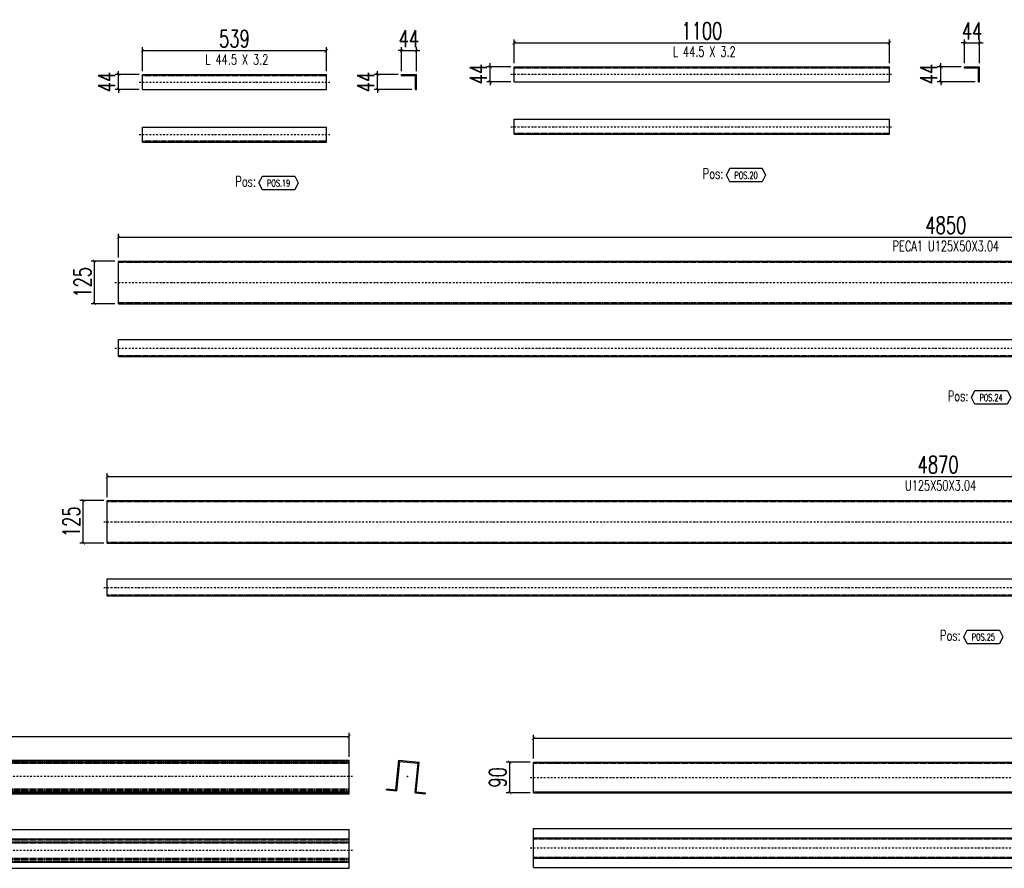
# Model space of a CAD drawing. Header units: feet. Extents: x -13577 to 173285, y -65833 to 34873.
# Tile 20 of 127: x 65174 to 68059, y -59193 to -56705. Entities that reach past the tile are written whole.
import ezdxf
from ezdxf.enums import TextEntityAlignment as Align

# ---------------------------------------------------------------- set-up
doc = ezdxf.new("R2010")
doc.units = ezdxf.units.FT
doc.header["$LTSCALE"] = 10
doc.header["$MEASUREMENT"] = 0
doc.linetypes.add('DASHDOT', pattern=[1, 0.5, -0.25, 0, -0.25])
doc.linetypes.add('HIDDEN', pattern=[0.375, 0.25, -0.125])
doc.layers.get('0').update_dxf_attribs({"linetype": 'CONTINUOUS'})
doc.layers.get('Defpoints').update_dxf_attribs({"linetype": 'CONTINUOUS'})
for name, color, linetype in [('A', 2, 'DASHDOT'), ('FORIR', 4, 'CONTINUOUS'), ('G', 3, 'CONTINUOUS'), ('POS_BOX', 6, 'CONTINUOUS'), ('POS_DES', 2, 'CONTINUOUS'), ('POS_MAT', 2, 'CONTINUOUS'), ('TR', 6, 'HIDDEN'), ('TXT1', 7, 'CONTINUOUS')]:
    doc.layers.add(name, color=color, linetype=linetype)
doc.styles.add('1', font='romans.shx', dxfattribs={"width": 0.7, "height": 50})
doc.styles.add('POS', font='ROMANS', dxfattribs={"width": 0.7})
doc.dimstyles.get("Standard").update_dxf_attribs({"dimtxt": 50, "dimasz": 1, "dimexe": 1, "dimexo": 1, "dimgap": 1, "dimtad": 1, "dimdec": 0, "dimdsep": 46, "dimtxsty": '1', "dimblk": 'ARCHTICK', "dimcen": 3, "dimclrd": 1, "dimclre": 1, "dimclrt": 3, "dimadec": 0, "dimazin": 0, "dimtfac": 1, "dimtdec": 0, "dimtix": 1, "dimtmove": 0, "dimatfit": 3, "dimfxl": 0, "dimtolj": 1, "dimarcsym": 0})

# ---------------------------------------------------------------- blocks, each defined once
blk = doc.blocks.new('_ArchTick')
at = {"color": 0, "linetype": 'ByBlock', "const_width": 0.15}
blk.add_lwpolyline([(-0.5, -0.5), (0.5, 0.5)], dxfattribs=at)
blk = doc.blocks.new('*D202')
at = {"layer": 'Defpoints', "color": 0}
for p in [(66139, -58806.3), (62939, -58876.3), (66139, -58876.3)]:
    blk.add_point(p, dxfattribs=at)
at = {"layer": 'TXT1', "color": 1, "lineweight": -2, "transparency": 16777216}
for p, q in [((62939, -58866.3), (62939, -58796.3)), ((66139, -58866.3), (66139, -58796.3)), ((62939, -58806.3), (66139, -58806.3))]:
    blk.add_line(p, q, dxfattribs=at)
at = {"layer": 'TXT1', "color": 1, "lineweight": -2, "transparency": 16777216, "xscale": 10, "yscale": 10, "zscale": 10, "rotation": 180}
blk.add_blockref('_ArchTick', (62939, -58806.3), dxfattribs=at)
at = {"layer": 'TXT1', "color": 1, "lineweight": -2, "transparency": 16777216, "xscale": 10, "yscale": 10, "zscale": 10}
blk.add_blockref('_ArchTick', (66139, -58806.3), dxfattribs=at)
at = {"layer": 'TXT1', "color": 3, "transparency": 16777216, "insert": (64539, -58771.3), "char_height": 50, "attachment_point": 5, "style": '1'}
blk.add_mtext('\\A1;3200', dxfattribs=at)
blk = doc.blocks.new('3D_INFOPOS')
blk.add_point((0, 0))
at = {"layer": 'FORIR', "flags": 1}
for tag, p in [('POS_PEZ', (7.6, -4.3)), ('MAT_PRO', (7.6, -11.9))]:
    blk.add_attdef(tag, p, '', height=5.26, dxfattribs=at)
blk = doc.blocks.new('3D_INFOM')
blk.add_point((0, 0))
at = {"layer": 'FORIR', "flags": 1}
for tag, p in [('MARK', (7.55, -4.31)), ('NUM_DIS', (7.55, -11.68)), ('NOT_PEZ', (45.73, -11.68)), ('QTA_PEZ', (7.55, -18.55)), ('TIP_PEZ', (45.73, -18.55)), ('TRA_PEZ', (7.55, -26.33)), ('COS_PEZ', (45.73, -26.33)), ('DES_PEZ', (7.55, -33.75))]:
    blk.add_attdef(tag, p, '', height=5, dxfattribs=at)
blk = doc.blocks.new('*D597')
at = {"layer": 'Defpoints', "color": 0}
for p in [(69879.7, -58811.6), (66679.7, -58881.6), (69879.7, -58881.6)]:
    blk.add_point(p, dxfattribs=at)
at = {"layer": 'TXT1', "color": 1, "lineweight": -2, "transparency": 16777216}
for p, q in [((66679.7, -58871.6), (66679.7, -58801.6)), ((69879.7, -58871.6), (69879.7, -58801.6)), ((66679.7, -58811.6), (69879.7, -58811.6))]:
    blk.add_line(p, q, dxfattribs=at)
at = {"layer": 'TXT1', "color": 1, "lineweight": -2, "transparency": 16777216, "xscale": 10, "yscale": 10, "zscale": 10, "rotation": 180}
blk.add_blockref('_ArchTick', (66679.7, -58811.6), dxfattribs=at)
at = {"layer": 'TXT1', "color": 1, "lineweight": -2, "transparency": 16777216, "xscale": 10, "yscale": 10, "zscale": 10}
blk.add_blockref('_ArchTick', (69879.7, -58811.6), dxfattribs=at)
at = {"layer": 'TXT1', "color": 3, "transparency": 16777216, "insert": (68279.7, -58776.6), "char_height": 50, "attachment_point": 5, "style": '1'}
blk.add_mtext('\\A1;3200', dxfattribs=at)
blk = doc.blocks.new('*D598')
at = {"layer": 'Defpoints', "color": 0}
for p in [(66609.7, -58881.6), (66679.7, -58881.6), (66679.7, -58971.6)]:
    blk.add_point(p, dxfattribs=at)
at = {"layer": 'TXT1', "color": 1, "lineweight": -2, "transparency": 16777216}
for p, q in [((66669.7, -58881.6), (66599.7, -58881.6)), ((66609.7, -58971.6), (66609.7, -58881.6)), ((66669.7, -58971.6), (66599.7, -58971.6))]:
    blk.add_line(p, q, dxfattribs=at)
at = {"layer": 'TXT1', "color": 1, "lineweight": -2, "transparency": 16777216, "xscale": 10, "yscale": 10, "zscale": 10}
for p, rotation in [((66609.7, -58881.6), 90), ((66609.7, -58971.6), 270)]:
    blk.add_blockref('_ArchTick', p, dxfattribs=dict(at, rotation=rotation))
at = {"layer": 'TXT1', "color": 3, "transparency": 16777216, "insert": (66574.7, -58926.6), "char_height": 50, "attachment_point": 5, "rotation": 90, "style": '1'}
blk.add_mtext('\\A1;90', dxfattribs=at)
blk = doc.blocks.new('*D764')
at = {"layer": 'Defpoints', "color": 0}
for p in [(70300.3, -58044.7), (65430.1, -58114.7), (70300.3, -58114.7)]:
    blk.add_point(p, dxfattribs=at)
at = {"layer": 'TXT1', "color": 1, "lineweight": -2, "transparency": 16777216}
for p, q in [((65430.1, -58104.7), (65430.1, -58034.7)), ((65430.1, -58044.7), (70300.3, -58044.7)), ((70300.3, -58104.7), (70300.3, -58034.7))]:
    blk.add_line(p, q, dxfattribs=at)
at = {"layer": 'TXT1', "color": 1, "lineweight": -2, "transparency": 16777216, "xscale": 10, "yscale": 10, "zscale": 10, "rotation": 180}
blk.add_blockref('_ArchTick', (65430.1, -58044.7), dxfattribs=at)
at = {"layer": 'TXT1', "color": 1, "lineweight": -2, "transparency": 16777216, "xscale": 10, "yscale": 10, "zscale": 10}
blk.add_blockref('_ArchTick', (70300.3, -58044.7), dxfattribs=at)
at = {"layer": 'TXT1', "color": 3, "transparency": 16777216, "insert": (67865.2, -58009.7), "char_height": 50, "attachment_point": 5, "style": '1'}
blk.add_mtext('\\A1;4870', dxfattribs=at)
blk = doc.blocks.new('*D765')
at = {"layer": 'Defpoints', "color": 0}
for p in [(65360.1, -58114.7), (65430.1, -58114.7), (65430.1, -58239.7)]:
    blk.add_point(p, dxfattribs=at)
at = {"layer": 'TXT1', "color": 1, "lineweight": -2, "transparency": 16777216}
for p, q in [((65420.1, -58114.7), (65350.1, -58114.7)), ((65360.1, -58239.7), (65360.1, -58114.7)), ((65420.1, -58239.7), (65350.1, -58239.7))]:
    blk.add_line(p, q, dxfattribs=at)
at = {"layer": 'TXT1', "color": 1, "lineweight": -2, "transparency": 16777216, "xscale": 10, "yscale": 10, "zscale": 10}
for p, rotation in [((65360.1, -58114.7), 90), ((65360.1, -58239.7), 270)]:
    blk.add_blockref('_ArchTick', p, dxfattribs=dict(at, rotation=rotation))
at = {"layer": 'TXT1', "color": 3, "transparency": 16777216, "insert": (65325.1, -58177.2), "char_height": 50, "attachment_point": 5, "rotation": 90, "style": '1'}
blk.add_mtext('\\A1;125', dxfattribs=at)
blk = doc.blocks.new('POSITION_PRO')
at = {"layer": 'POS_BOX'}
blk.add_lwpolyline([(10.5, -2), (9.5, -4), (0, -4), (-1, -2), (0, 0), (9.5, 0)], close=True, dxfattribs=at)
at = {"insert": (-7.93, -0.05), "char_height": 3, "width": 11.9956, "attachment_point": 1, "style": 'POS'}
blk.add_mtext('Pos:', dxfattribs=at)
at = {"style": 'POS', "width": 0.7}
blk.add_attdef('POS_PEZ', text='', height=2, dxfattribs=at).set_placement((4.76, -3.05), align=Align.CENTER)
at = {"layer": 'POS_DES', "style": 'POS', "width": 0.7, "flags": 1}
for tag, p in [('SPE_PRO', (-7.8, -5.07)), ('LUN_PRO', (-7.82, -5.58)), ('LAR_PRO', (-7.79, -4.53))]:
    blk.add_attdef(tag, p, '', height=0.35, dxfattribs=at)
at = {"layer": 'POS_MAT', "style": 'POS', "width": 0.7, "flags": 1}
for tag, p in [('NOM_PRO', (-6.94, -6.11)), ('MAT_PRO', (-6.89, -4.03)), ('PUN_NET2', (-6.94, -7.74)), ('PUN_NET', (-6.94, -7.16)), ('MAR_CMP', (-6.89, -8.22)), ('PUN_LIS', (-6.94, -6.63)), ('QTA_PEZ', (-6.89, -8.75)), ('NOT_PEZ', (-6.89, -9.21))]:
    blk.add_attdef(tag, text='', height=0.35, dxfattribs=at).set_placement(p, align=Align.CENTER)
blk = doc.blocks.new('*D1027')
at = {"layer": 'Defpoints', "color": 0}
for p in [(66072.5, -56795.6), (65533.5, -56865.6), (66072.5, -56865.6)]:
    blk.add_point(p, dxfattribs=at)
at = {"layer": 'TXT1', "color": 1, "lineweight": -2, "transparency": 16777216}
for p, q in [((65533.5, -56855.6), (65533.5, -56785.6)), ((65533.5, -56795.6), (66072.5, -56795.6)), ((66072.5, -56855.6), (66072.5, -56785.6))]:
    blk.add_line(p, q, dxfattribs=at)
at = {"layer": 'TXT1', "color": 1, "lineweight": -2, "transparency": 16777216, "xscale": 10, "yscale": 10, "zscale": 10, "rotation": 180}
blk.add_blockref('_ArchTick', (65533.5, -56795.6), dxfattribs=at)
at = {"layer": 'TXT1', "color": 1, "lineweight": -2, "transparency": 16777216, "xscale": 10, "yscale": 10, "zscale": 10}
blk.add_blockref('_ArchTick', (66072.5, -56795.6), dxfattribs=at)
at = {"layer": 'TXT1', "color": 3, "transparency": 16777216, "insert": (65803, -56760.6), "char_height": 50, "attachment_point": 5, "style": '1'}
blk.add_mtext('\\A1;539', dxfattribs=at)
blk = doc.blocks.new('*D1028')
at = {"layer": 'Defpoints', "color": 0}
for p in [(65463.5, -56865.6), (65533.5, -56865.6), (65533.5, -56909.6)]:
    blk.add_point(p, dxfattribs=at)
at = {"layer": 'TXT1', "color": 1, "lineweight": -2, "transparency": 16777216}
for p, q in [((65523.5, -56865.6), (65453.5, -56865.6)), ((65463.5, -56865.6), (65463.5, -56855.6)), ((65463.5, -56909.6), (65463.5, -56865.6)), ((65523.5, -56909.6), (65453.5, -56909.6)), ((65463.5, -56909.6), (65463.5, -56919.6))]:
    blk.add_line(p, q, dxfattribs=at)
at = {"layer": 'TXT1', "color": 1, "lineweight": -2, "transparency": 16777216, "xscale": 10, "yscale": 10, "zscale": 10}
for p, rotation in [((65463.5, -56865.6), 270), ((65463.5, -56909.6), 90)]:
    blk.add_blockref('_ArchTick', p, dxfattribs=dict(at, rotation=rotation))
at = {"layer": 'TXT1', "color": 3, "transparency": 16777216, "insert": (65428.5, -56887.6), "char_height": 50, "attachment_point": 5, "rotation": 90, "style": '1'}
blk.add_mtext('\\A1;44', dxfattribs=at)
blk = doc.blocks.new('*D1029')
at = {"layer": 'Defpoints', "color": 0}
for p in [(66336.5, -56795.6), (66292.5, -56865.6), (66336.5, -56865.6)]:
    blk.add_point(p, dxfattribs=at)
at = {"layer": 'TXT1', "color": 1, "lineweight": -2, "transparency": 16777216}
for p, q in [((66292.5, -56795.6), (66282.5, -56795.6)), ((66292.5, -56855.6), (66292.5, -56785.6)), ((66292.5, -56795.6), (66336.5, -56795.6)), ((66336.5, -56855.6), (66336.5, -56785.6)), ((66336.5, -56795.6), (66346.5, -56795.6))]:
    blk.add_line(p, q, dxfattribs=at)
at = {"layer": 'TXT1', "color": 1, "lineweight": -2, "transparency": 16777216, "xscale": 10, "yscale": 10, "zscale": 10}
blk.add_blockref('_ArchTick', (66292.5, -56795.6), dxfattribs=at)
at = {"layer": 'TXT1', "color": 1, "lineweight": -2, "transparency": 16777216, "xscale": 10, "yscale": 10, "zscale": 10, "rotation": 180}
blk.add_blockref('_ArchTick', (66336.5, -56795.6), dxfattribs=at)
at = {"layer": 'TXT1', "color": 3, "transparency": 16777216, "insert": (66314.5, -56760.6), "char_height": 50, "attachment_point": 5, "style": '1'}
blk.add_mtext('\\A1;44', dxfattribs=at)
blk = doc.blocks.new('*D1030')
at = {"layer": 'Defpoints', "color": 0}
for p in [(66222.5, -56865.6), (66292.5, -56865.6), (66333.3, -56909.6)]:
    blk.add_point(p, dxfattribs=at)
at = {"layer": 'TXT1', "color": 1, "lineweight": -2, "transparency": 16777216}
for p, q in [((66282.5, -56865.6), (66212.5, -56865.6)), ((66222.5, -56865.6), (66222.5, -56855.6)), ((66222.5, -56909.6), (66222.5, -56865.6)), ((66323.3, -56909.6), (66212.5, -56909.6)), ((66222.5, -56909.6), (66222.5, -56919.6))]:
    blk.add_line(p, q, dxfattribs=at)
at = {"layer": 'TXT1', "color": 1, "lineweight": -2, "transparency": 16777216, "xscale": 10, "yscale": 10, "zscale": 10}
for p, rotation in [((66222.5, -56865.6), 270), ((66222.5, -56909.6), 90)]:
    blk.add_blockref('_ArchTick', p, dxfattribs=dict(at, rotation=rotation))
at = {"layer": 'TXT1', "color": 3, "transparency": 16777216, "insert": (66187.5, -56887.6), "char_height": 50, "attachment_point": 5, "rotation": 90, "style": '1'}
blk.add_mtext('\\A1;44', dxfattribs=at)
blk = doc.blocks.new('*D1031')
at = {"layer": 'Defpoints', "color": 0}
for p in [(67722.8, -56772.7), (66622.8, -56842.7), (67722.8, -56842.7)]:
    blk.add_point(p, dxfattribs=at)
at = {"layer": 'TXT1', "color": 1, "lineweight": -2, "transparency": 16777216}
for p, q in [((66622.8, -56832.7), (66622.8, -56762.7)), ((66622.8, -56772.7), (67722.8, -56772.7)), ((67722.8, -56832.7), (67722.8, -56762.7))]:
    blk.add_line(p, q, dxfattribs=at)
at = {"layer": 'TXT1', "color": 1, "lineweight": -2, "transparency": 16777216, "xscale": 10, "yscale": 10, "zscale": 10, "rotation": 180}
blk.add_blockref('_ArchTick', (66622.8, -56772.7), dxfattribs=at)
at = {"layer": 'TXT1', "color": 1, "lineweight": -2, "transparency": 16777216, "xscale": 10, "yscale": 10, "zscale": 10}
blk.add_blockref('_ArchTick', (67722.8, -56772.7), dxfattribs=at)
at = {"layer": 'TXT1', "color": 3, "transparency": 16777216, "insert": (67172.8, -56737.7), "char_height": 50, "attachment_point": 5, "style": '1'}
blk.add_mtext('\\A1;1100', dxfattribs=at)
blk = doc.blocks.new('*D1032')
at = {"layer": 'Defpoints', "color": 0}
for p in [(66552.8, -56842.7), (66622.8, -56842.7), (66622.8, -56886.7)]:
    blk.add_point(p, dxfattribs=at)
at = {"layer": 'TXT1', "color": 1, "lineweight": -2, "transparency": 16777216}
for p, q in [((66612.8, -56842.7), (66542.8, -56842.7)), ((66552.8, -56842.7), (66552.8, -56832.7)), ((66552.8, -56886.7), (66552.8, -56842.7)), ((66612.8, -56886.7), (66542.8, -56886.7)), ((66552.8, -56886.7), (66552.8, -56896.7))]:
    blk.add_line(p, q, dxfattribs=at)
at = {"layer": 'TXT1', "color": 1, "lineweight": -2, "transparency": 16777216, "xscale": 10, "yscale": 10, "zscale": 10}
for p, rotation in [((66552.8, -56842.7), 270), ((66552.8, -56886.7), 90)]:
    blk.add_blockref('_ArchTick', p, dxfattribs=dict(at, rotation=rotation))
at = {"layer": 'TXT1', "color": 3, "transparency": 16777216, "insert": (66517.8, -56864.7), "char_height": 50, "attachment_point": 5, "rotation": 90, "style": '1'}
blk.add_mtext('\\A1;44', dxfattribs=at)
blk = doc.blocks.new('*D1033')
at = {"layer": 'Defpoints', "color": 0}
for p in [(67986.8, -56772.7), (67942.8, -56842.7), (67986.8, -56842.7)]:
    blk.add_point(p, dxfattribs=at)
at = {"layer": 'TXT1', "color": 1, "lineweight": -2, "transparency": 16777216}
for p, q in [((67942.8, -56772.7), (67932.8, -56772.7)), ((67942.8, -56832.7), (67942.8, -56762.7)), ((67942.8, -56772.7), (67986.8, -56772.7)), ((67986.8, -56832.7), (67986.8, -56762.7)), ((67986.8, -56772.7), (67996.8, -56772.7))]:
    blk.add_line(p, q, dxfattribs=at)
at = {"layer": 'TXT1', "color": 1, "lineweight": -2, "transparency": 16777216, "xscale": 10, "yscale": 10, "zscale": 10}
blk.add_blockref('_ArchTick', (67942.8, -56772.7), dxfattribs=at)
at = {"layer": 'TXT1', "color": 1, "lineweight": -2, "transparency": 16777216, "xscale": 10, "yscale": 10, "zscale": 10, "rotation": 180}
blk.add_blockref('_ArchTick', (67986.8, -56772.7), dxfattribs=at)
at = {"layer": 'TXT1', "color": 3, "transparency": 16777216, "insert": (67964.8, -56737.7), "char_height": 50, "attachment_point": 5, "style": '1'}
blk.add_mtext('\\A1;44', dxfattribs=at)
blk = doc.blocks.new('*D1034')
at = {"layer": 'Defpoints', "color": 0}
for p in [(67872.8, -56842.7), (67942.8, -56842.7), (67983.6, -56886.7)]:
    blk.add_point(p, dxfattribs=at)
at = {"layer": 'TXT1', "color": 1, "lineweight": -2, "transparency": 16777216}
for p, q in [((67932.8, -56842.7), (67862.8, -56842.7)), ((67872.8, -56842.7), (67872.8, -56832.7)), ((67872.8, -56886.7), (67872.8, -56842.7)), ((67973.6, -56886.7), (67862.8, -56886.7)), ((67872.8, -56886.7), (67872.8, -56896.7))]:
    blk.add_line(p, q, dxfattribs=at)
at = {"layer": 'TXT1', "color": 1, "lineweight": -2, "transparency": 16777216, "xscale": 10, "yscale": 10, "zscale": 10}
for p, rotation in [((67872.8, -56842.7), 270), ((67872.8, -56886.7), 90)]:
    blk.add_blockref('_ArchTick', p, dxfattribs=dict(at, rotation=rotation))
at = {"layer": 'TXT1', "color": 3, "transparency": 16777216, "insert": (67837.8, -56864.7), "char_height": 50, "attachment_point": 5, "rotation": 90, "style": '1'}
blk.add_mtext('\\A1;44', dxfattribs=at)
blk = doc.blocks.new('*D1047')
at = {"layer": 'Defpoints', "color": 0}
for p in [(70312.9, -57342.6), (65462.9, -57412.6), (70312.9, -57412.6)]:
    blk.add_point(p, dxfattribs=at)
at = {"layer": 'TXT1', "color": 1, "lineweight": -2, "transparency": 16777216}
for p, q in [((65462.9, -57402.6), (65462.9, -57332.6)), ((70312.9, -57402.6), (70312.9, -57332.6)), ((65462.9, -57342.6), (70312.9, -57342.6))]:
    blk.add_line(p, q, dxfattribs=at)
at = {"layer": 'TXT1', "color": 1, "lineweight": -2, "transparency": 16777216, "xscale": 10, "yscale": 10, "zscale": 10, "rotation": 180}
blk.add_blockref('_ArchTick', (65462.9, -57342.6), dxfattribs=at)
at = {"layer": 'TXT1', "color": 1, "lineweight": -2, "transparency": 16777216, "xscale": 10, "yscale": 10, "zscale": 10}
blk.add_blockref('_ArchTick', (70312.9, -57342.6), dxfattribs=at)
at = {"layer": 'TXT1', "color": 3, "transparency": 16777216, "insert": (67887.9, -57307.6), "char_height": 50, "attachment_point": 5, "style": '1'}
blk.add_mtext('\\A1;4850', dxfattribs=at)
blk = doc.blocks.new('*D1048')
at = {"layer": 'Defpoints', "color": 0}
for p in [(65392.9, -57412.6), (65462.9, -57412.6), (65462.9, -57537.6)]:
    blk.add_point(p, dxfattribs=at)
at = {"layer": 'TXT1', "color": 1, "lineweight": -2, "transparency": 16777216}
for p, q in [((65452.9, -57412.6), (65382.9, -57412.6)), ((65392.9, -57537.6), (65392.9, -57412.6)), ((65452.9, -57537.6), (65382.9, -57537.6))]:
    blk.add_line(p, q, dxfattribs=at)
at = {"layer": 'TXT1', "color": 1, "lineweight": -2, "transparency": 16777216, "xscale": 10, "yscale": 10, "zscale": 10}
for p, rotation in [((65392.9, -57412.6), 90), ((65392.9, -57537.6), 270)]:
    blk.add_blockref('_ArchTick', p, dxfattribs=dict(at, rotation=rotation))
at = {"layer": 'TXT1', "color": 3, "transparency": 16777216, "insert": (65357.9, -57475.1), "char_height": 50, "attachment_point": 5, "rotation": 90, "style": '1'}
blk.add_mtext('\\A1;125', dxfattribs=at)

msp = doc.modelspace()

# ---------------------------------------------------------------- linework, layer by layer
at = {"layer": 'A'}
for p, q in [((66612.8, -56864.7), (67732.8, -56864.7)), ((65523.5, -56887.6), (66082.5, -56887.6)), ((65523.5, -57041.6), (66082.5, -57041.6)), ((66612.8, -57018.7), (67732.8, -57018.7)), ((65452.9, -57475.1), (70322.9, -57475.1)), ((65452.9, -57667.6), (70322.9, -57667.6)), ((65420.1, -58177.2), (70310.3, -58177.2)), ((65420.1, -58369.7), (70310.3, -58369.7)), ((66149, -58924.1), (62929, -58924.1)), ((66669.7, -58926.6), (69889.7, -58926.6)), ((66149, -59140.7), (62929, -59140.7)), ((66669.7, -59133.6), (69889.7, -59133.6))]:
    msp.add_line(p, q, dxfattribs=at)
for p in [(65533.5, -56868.8), (66292.5, -56868.8), (66622.8, -56845.9), (67942.8, -56845.9), (66622.8, -57037.5), (65533.5, -57060.4), (65462.9, -57415.6), (65462.9, -57689.5), (65430.1, -58117.8), (65430.1, -58391.7), (66679.7, -58884.6), (66276.1, -58962.9), (66679.7, -59160.5)]:
    msp.add_point(p, dxfattribs=at)
at = {"layer": 'G'}
for p, q in [((66622.8, -56842.7), (67722.8, -56842.7)), ((66622.8, -56886.7), (66622.8, -56842.7)), ((67722.8, -56886.7), (67722.8, -56842.7)), ((67942.8, -56845.9), (67942.8, -56842.7)), ((67942.8, -56842.7), (67986.8, -56842.7)), ((67986.8, -56886.7), (67986.8, -56842.7)), ((65533.5, -56865.6), (66072.5, -56865.6)), ((65533.5, -56909.6), (65533.5, -56865.6)), ((66072.5, -56909.6), (66072.5, -56865.6)), ((66292.5, -56868.8), (66292.5, -56865.6)), ((66292.5, -56865.6), (66336.5, -56865.6)), ((66292.5, -56868.8), (66333.3, -56868.8)), ((66333.3, -56909.6), (66333.3, -56868.8)), ((66336.5, -56909.6), (66336.5, -56865.6)), ((67942.8, -56845.9), (67983.6, -56845.9)), ((67983.6, -56886.7), (67983.6, -56845.9)), ((66622.8, -56886.7), (67722.8, -56886.7)), ((67983.6, -56886.7), (67986.8, -56886.7)), ((65533.5, -56909.6), (66072.5, -56909.6)), ((66333.3, -56909.6), (66336.5, -56909.6)), ((66622.8, -56996.7), (67722.8, -56996.7)), ((66622.8, -57040.7), (66622.8, -56996.7)), ((67722.8, -57040.7), (67722.8, -56996.7)), ((65533.5, -57019.6), (66072.5, -57019.6)), ((65533.5, -57063.6), (65533.5, -57019.6)), ((66072.5, -57063.6), (66072.5, -57019.6)), ((66622.8, -57040.7), (67722.8, -57040.7)), ((65533.5, -57063.6), (66072.5, -57063.6)), ((65462.9, -57412.6), (70312.9, -57412.6)), ((65462.9, -57537.6), (65462.9, -57412.6)), ((65462.9, -57537.6), (70312.9, -57537.6)), ((65462.9, -57642.6), (70312.9, -57642.6)), ((65462.9, -57692.6), (65462.9, -57642.6)), ((65462.9, -57692.6), (70312.9, -57692.6)), ((65430.1, -58114.7), (70300.3, -58114.7)), ((65430.1, -58239.7), (65430.1, -58114.7)), ((65430.1, -58239.7), (70300.3, -58239.7)), ((65430.1, -58344.7), (70300.3, -58344.7)), ((65430.1, -58394.7), (65430.1, -58344.7)), ((65430.1, -58394.7), (70300.3, -58394.7)), ((62939, -58876.3), (66139, -58876.3)), ((62939, -58882.3), (66139, -58882.3)), ((66139, -58974.5), (66139, -58876.3)), ((66276.1, -58962.9), (66284.8, -58876.3)), ((66278.9, -58966.2), (66287.5, -58879.7)), ((66284.8, -58876.3), (66344.5, -58882.3)), ((66287.5, -58879.7), (66341.2, -58885)), ((66332.5, -58971.6), (66341.2, -58885)), ((66335.8, -58968.8), (66344.5, -58882.3)), ((66679.7, -58971.6), (66679.7, -58881.6)), ((66679.7, -58881.6), (69879.7, -58881.6)), ((62939, -58968.8), (66139, -58968.8)), ((62939, -58971.5), (66139, -58971.5)), ((62939, -58974.5), (66139, -58974.5)), ((66249, -58963.2), (66249.3, -58960.2)), ((66249, -58963.2), (66278.9, -58966.2)), ((66249.3, -58960.2), (66276.1, -58962.9)), ((66332.5, -58971.6), (66362.4, -58974.5)), ((66335.8, -58968.8), (66362.7, -58971.5)), ((66362.4, -58974.5), (66362.7, -58971.5)), ((66679.7, -58968.6), (69879.7, -58968.6)), ((66679.7, -58971.6), (69879.7, -58971.6)), ((62939, -59079.5), (66139, -59079.5)), ((62939, -59079.8), (66139, -59079.8)), ((66139, -59193.2), (66139, -59079.5)), ((66679.7, -59076.6), (69879.7, -59076.6)), ((66679.7, -59190.5), (66679.7, -59076.6)), ((62939, -59106.7), (66139, -59106.7)), ((62939, -59115.3), (66139, -59115.3)), ((66679.7, -59103.6), (69879.7, -59103.6)), ((62939, -59175), (66139, -59175)), ((66679.7, -59163.6), (69879.7, -59163.6)), ((62939, -59193.2), (66139, -59193.2)), ((66679.7, -59190.5), (69879.7, -59190.5))]:
    msp.add_line(p, q, dxfattribs=at)
for p in [(65533.5, -56868.8), (66292.5, -56868.8), (66622.8, -56845.9), (67942.8, -56845.9), (66622.8, -57037.5), (65533.5, -57060.4), (65462.9, -57415.6), (65462.9, -57689.5), (65430.1, -58117.8), (65430.1, -58391.7), (66679.7, -58884.6), (66276.1, -58962.9), (66679.7, -59160.5)]:
    msp.add_point(p, dxfattribs=at)
at = {"layer": 'TR'}
for p, q in [((65533.5, -56868.8), (66072.5, -56868.8)), ((66622.8, -56845.9), (67722.8, -56845.9)), ((66622.8, -57037.5), (67722.8, -57037.5)), ((65533.5, -57060.4), (66072.5, -57060.4)), ((65462.9, -57415.6), (70312.9, -57415.6)), ((65462.9, -57534.5), (70312.9, -57534.5)), ((65462.9, -57689.5), (70312.9, -57689.5)), ((65430.1, -58117.8), (70300.3, -58117.8)), ((65430.1, -58236.7), (70300.3, -58236.7)), ((65430.1, -58391.7), (70300.3, -58391.7)), ((62939, -58879.7), (66139, -58879.7)), ((62939, -58885), (66139, -58885)), ((66679.7, -58884.6), (69879.7, -58884.6)), ((62939, -58960.2), (66139, -58960.2)), ((62939, -58962.9), (66139, -58962.9)), ((62939, -58963.2), (66139, -58963.2)), ((62939, -58966.2), (66139, -58966.2)), ((62939, -58971.6), (66139, -58971.6)), ((62939, -59109.4), (66139, -59109.4)), ((62939, -59118), (66139, -59118)), ((66679.7, -59106.6), (69879.7, -59106.6)), ((62939, -59163), (66139, -59163)), ((62939, -59166.4), (66139, -59166.4)), ((62939, -59171.7), (66139, -59171.7)), ((66679.7, -59160.5), (69879.7, -59160.5)), ((62939, -59192.9), (66139, -59192.9))]:
    msp.add_line(p, q, dxfattribs=at)
for p in [(65533.5, -56868.8), (66292.5, -56868.8), (66622.8, -56845.9), (67942.8, -56845.9), (66622.8, -57037.5), (65533.5, -57060.4), (65462.9, -57415.6), (65462.9, -57689.5), (65430.1, -58117.8), (65430.1, -58391.7), (66679.7, -58884.6), (66276.1, -58962.9), (66679.7, -59160.5)]:
    msp.add_point(p, dxfattribs=at)

# ---------------------------------------------------------------- block references
at = {"xscale": 10, "yscale": 10, "zscale": 10}
for p, values in [((67254.8, -57140.7), {'POS_PEZ': 'POS.20'}), ((65885, -57163.6), {'POS_PEZ': 'POS.19'}), ((67972.9, -57792.6), {'POS_PEZ': 'POS.24'}), ((67950.2, -58494.7), {'POS_PEZ': 'POS.25'})]:
    msp.add_blockref('POSITION_PRO', p, dxfattribs=at).add_auto_attribs(values)
msp.add_blockref('3D_INFOPOS', (66310.2, -58924.1))
msp.add_blockref('3D_INFOM', (66310.2, -58924.1), dxfattribs=at)

# ---------------------------------------------------------------- texts
at = {"layer": 'TXT1', "color": 7, "style": '1', "width": 0.7}
for s, p in [(' L 44.5 X 3.2', (67172.8, -56822.7)), (' L 44.5 X 3.2', (65803, -56845.6)), ('PECA1 U125X50X3.04', (67887.9, -57392.6)), (' U125X50X3.04', (67865.2, -58094.7))]:
    msp.add_text(s, height=30, dxfattribs=at).set_placement(p, align=Align.BOTTOM_CENTER)

# ---------------------------------------------------------------- dimensions: what is measured, and where the dimension line sits
at = {"layer": 'TXT1'}
for base, p1, p2, picture, middle in [((67722.8, -56772.7), (66622.8, -56842.7), (67722.8, -56842.7), '*D1031', (67172.8, -56737.7)), ((67986.8, -56772.7), (67942.8, -56842.7), (67986.8, -56842.7), '*D1033', (67964.8, -56737.7)), ((66072.5, -56795.6), (65533.5, -56865.6), (66072.5, -56865.6), '*D1027', (65803, -56760.6)), ((66336.5, -56795.6), (66292.5, -56865.6), (66336.5, -56865.6), '*D1029', (66314.5, -56760.6)), ((70312.9, -57342.6), (65462.9, -57412.6), (70312.9, -57412.6), '*D1047', (67887.9, -57307.6)), ((70300.3, -58044.7), (65430.1, -58114.7), (70300.3, -58114.7), '*D764', (67865.2, -58009.7)), ((66139, -58806.3), (62939, -58876.3), (66139, -58876.3), '*D202', (64539, -58771.3)), ((69879.7, -58811.6), (66679.7, -58881.6), (69879.7, -58881.6), '*D597', (68279.7, -58776.6))]:
    dim = msp.add_linear_dim(base=base, p1=p1, p2=p2, dimstyle='Standard', override={"dimscale": 10}, dxfattribs=at)
    dim.commit()
    dim.dimension.update_dxf_attribs({"geometry": picture, "text_midpoint": middle})
for base, p1, p2, picture, middle in [((66552.8, -56842.7), (66622.8, -56886.7), (66622.8, -56842.7), '*D1032', (66517.8, -56864.7)), ((67872.8, -56842.7), (67983.6, -56886.7), (67942.8, -56842.7), '*D1034', (67837.8, -56864.7)), ((65463.5, -56865.6), (65533.5, -56909.6), (65533.5, -56865.6), '*D1028', (65428.5, -56887.6)), ((66222.5, -56865.6), (66333.3, -56909.6), (66292.5, -56865.6), '*D1030', (66187.5, -56887.6)), ((65392.9, -57412.6), (65462.9, -57537.6), (65462.9, -57412.6), '*D1048', (65357.9, -57475.1)), ((65360.1, -58114.7), (65430.1, -58239.7), (65430.1, -58114.7), '*D765', (65325.1, -58177.2)), ((66609.7, -58881.6), (66679.7, -58971.6), (66679.7, -58881.6), '*D598', (66574.7, -58926.6))]:
    dim = msp.add_linear_dim(base=base, p1=p1, p2=p2, angle=90, dimstyle='Standard', override={"dimscale": 10}, dxfattribs=at)
    dim.commit()
    dim.dimension.update_dxf_attribs({"geometry": picture, "text_midpoint": middle})

doc.saveas('drawing.dxf')
